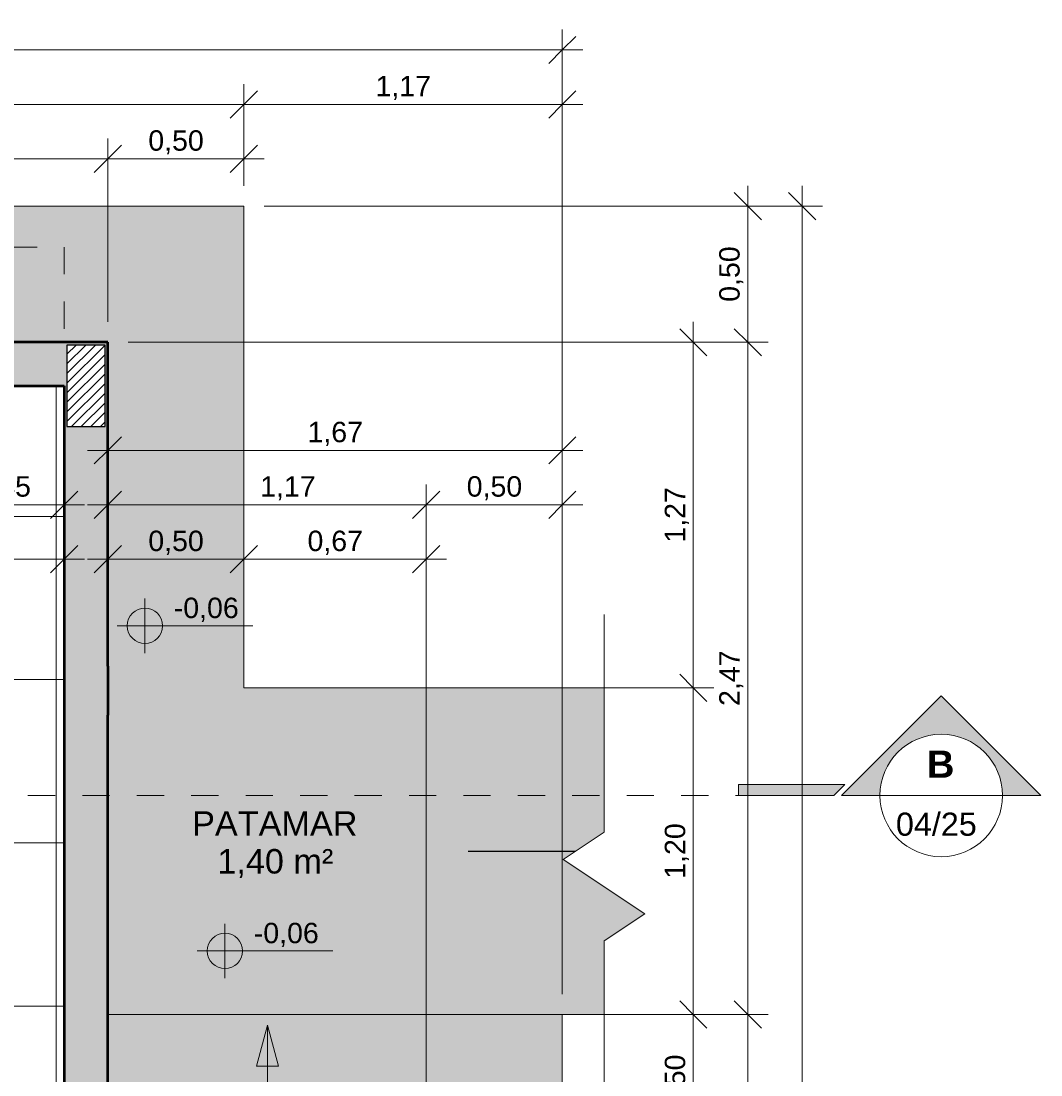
# Model space of a CAD drawing. Header units: metres. Extents: x -10.5 to 2.8, y -19.7 to -9.5.
# Tile 32 of 32: x -1 to 2.8, y -13.9 to -10.1. Entities that reach past the tile are written whole.
import ezdxf

# ---------------------------------------------------------------- set-up
doc = ezdxf.new("R2010")
doc.units = ezdxf.units.M
doc.linetypes.add('Projeção', pattern=[0.003969, 0.002381, -0.001587])
doc.linetypes.add('Traço ponto', pattern=[0.015875, 0.00635, -0.004763, 0, -0.004763])
for name, color, linetype, lineweight in [('A-ANNO-DIMS', 7, 'Continuous', 9), ('A-ANNO-DIMS-50', 7, 'Continuous', 9), ('A-DETL-GENF', 7, 'Continuous', 5), ('A-FLOR', 7, 'Continuous', 5), ('A-FLOR-OVHD', 7, 'Projeção', 5), ('A-FLOR-PATT', 7, 'Continuous', 5), ('A-WALL-PATT', 7, 'Continuous', 5), ('G-ANNO-DIMS', 7, 'Continuous', 9), ('G-ANNO-SYMB', 7, 'Continuous', 9), ('G-ANNO-TEXT', 7, 'Continuous', 9), ('I-WALL', 7, 'Continuous', 5)]:
    doc.layers.add(name, color=color, linetype=linetype, lineweight=lineweight)
doc.layers.add('A-DETL', color=7, linetype='Continuous', lineweight=5, true_color=0x00a600)
doc.styles.add('Arial_1', font='arial.ttf', dxfattribs={"height": 0.085})
doc.styles.add('Arial_3', font='arial.ttf', dxfattribs={"height": 0.075})
doc.styles.add('Arial_5', font='arial.ttf', dxfattribs={"height": 0.09})
doc.styles.add('Arial_B', font='arialbd.ttf', dxfattribs={"height": 0.1})
doc.dimstyles.new('Com_linha__ref__contínua__-_Cor_Vermelha_Arial_1_5mm', dxfattribs={"dimscale": 0.3048, "dimtxt": 0.076519, "dimasz": 0.328084, "dimexe": 0.246063, "dimexo": 0.246063, "dimgap": 0.024606, "dimtad": 1, "dimrnd": 0.01, "dimzin": 0, "dimdsep": 46, "dimtxsty": 'Arial_3', "dimblk1": 'OBLIQUE', "dimblk2": 'OBLIQUE', "dimsah": 1, "dimcen": 0.09, "dimdle": 0.246063, "dimazin": 0, "dimtfac": 1, "dimtdec": 4, "dimtix": 1, "dimtmove": 0, "dimatfit": 3, "dimfxl": 1, "dimtvp": 1, "dimtolj": 1, "dimtzin": 0, "dimarcsym": 2})
doc.dimstyles.new('Com_linha__ref__contínua__-_Cor_Vermelha_Arial_1_5mm_1', dxfattribs={"dimscale": 0.3048, "dimtxt": 0.076519, "dimasz": 0.328084, "dimexe": 0.246063, "dimexo": 0.246063, "dimgap": 0.024606, "dimtad": 1, "dimrnd": 0.01, "dimzin": 0, "dimdsep": 46, "dimtxsty": 'Arial_3', "dimblk1": 'OBLIQUE', "dimblk2": 'OBLIQUE', "dimsah": 1, "dimcen": 0.09, "dimdle": 0.246063, "dimazin": 0, "dimtfac": 1, "dimtdec": 4, "dimtix": 1, "dimtmove": 2, "dimatfit": 3, "dimfxl": 1, "dimtvp": 1, "dimtolj": 1, "dimtzin": 0, "dimarcsym": 2})

# ---------------------------------------------------------------- blocks, each defined once
blk = doc.blocks.new('Linha de interrupção - Linha de interrupção-2104210-NIVEL TERREO')
at = {"layer": 'A-DETL-GENF'}
for p, q in [((0.1, 0.15), (-0.1, -0.15)), ((0.2, 0), (0.1, 0.15)), ((-0.2, 0), (-1.2344, 0)), ((-0.1, -0.15), (-0.2, 0)), ((1, 0), (0.2, 0))]:
    blk.add_line(p, q, dxfattribs=at)
blk = doc.blocks.new('Corte - Extremidade superior do corte - Preenchido-319564-NIVEL TERREO')
at = {"layer": 'G-ANNO-SYMB'}
h = blk.add_hatch(color=256, dxfattribs=at)
edge = h.paths.add_edge_path()
edge.add_line((0.001328, 0), (-0.0015, 0))
edge.add_arc((-0.006, 0), 0.0045, 0, 180)
edge.add_line((-0.0105, 0), (-0.013328, 0))
edge.add_line((-0.013328, 0), (-0.006, 0.007328))
edge.add_line((-0.006, 0.007328), (0.001328, 0))
blk.add_hatch(color=256, dxfattribs=at).paths.add_polyline_path([(0.008894, 0), (0.001894, 0), (0.001094, 0.0008), (0.008894, 0.0008)])
at = {"layer": 'G-ANNO-SYMB', "lineweight": 18}
for p, q in [((-0.006, 0.007328), (-0.013328, 0)), ((-0.006, 0.007328), (-0.013328, 0)), ((-0.006, 0.007328), (0.001328, 0)), ((0.001328, 0), (-0.006, 0.007328)), ((0.008894, 0.0008), (0.001094, 0.0008)), ((0.001094, 0.0008), (0.001894, 0)), ((0.008894, 0), (0.008894, 0.0008)), ((-0.0015, 0), (0.001328, 0)), ((-0.0105, 0), (-0.013328, 0)), ((-0.013328, 0), (-0.0105, 0)), ((-0.0015, 0), (0.001328, 0)), ((0.001894, 0), (0.008894, 0))]:
    blk.add_line(p, q, dxfattribs=at)
for start, end in [(360, 180), (0, 180), (180, 360)]:
    blk.add_arc((-0.006, 0), 0.0045, start, end, dxfattribs=at)
blk = doc.blocks.new('Elevações de ponto - Cota de elevação - planta-402364-NIVEL TERREO')
at = {"layer": 'G-ANNO-DIMS'}
h = blk.add_hatch(color=256, dxfattribs=at)
edge = h.paths.add_edge_path()
edge.add_line((-0.002, 0.0013), (-0.002, 0))
edge.add_line((-0.002, 0), (-0.0033, 0))
edge.add_arc((-0.002, 0), 0.0013, 90, 180, ccw=False)
h = blk.add_hatch(color=256, dxfattribs=at)
edge = h.paths.add_edge_path()
edge.add_arc((-0.002, 0), 0.0013, -90, 0, ccw=False)
edge.add_line((-0.002, -0.0013), (-0.002, 0))
edge.add_line((-0.002, 0), (-0.0007, 0))
for p, q in [((-0.002, -0.002), (-0.002, 0.002)), ((-0.002, 0.0013), (-0.002, 0)), ((-0.00403, 0), (0.005929, 0)), ((-0.002, 0), (-0.0033, 0)), ((-0.002, -0.0013), (-0.002, 0)), ((-0.002, 0), (-0.0007, 0))]:
    blk.add_line(p, q, dxfattribs=at)
blk.add_circle((-0.002, 0), 0.0013, dxfattribs=at)
for start, end in [(360, 90), (180, 270)]:
    blk.add_arc((-0.002, 0), 0.0013, start, end, dxfattribs=at)
blk = doc.blocks.new('DIMBLOCK30-NIVEL TERREO')
at = {"layer": 'A-ANNO-DIMS-50', "color": 242, "true_color": 0xbd2b2e, "transparency": 16777216}
for p, q in [((-7.7037, -10.5609), (-7.7037, -10.4859)), ((-0.6636, -10.5609), (-0.6636, -10.4859)), ((-7.7037, -10.5609), (-7.6537, -10.5109)), ((-0.6636, -10.5609), (-0.6136, -10.5109)), ((-7.7037, -10.5609), (-7.7537, -10.6109)), ((-7.7037, -10.5609), (-0.6636, -10.5609)), ((-7.7037, -10.5609), (-7.7037, -11.16)), ((-0.6636, -10.5609), (-0.7136, -10.6109)), ((-0.6636, -10.5609), (-0.6636, -11.16))]:
    blk.add_line(p, q, dxfattribs=at)
at = {"layer": 'A-ANNO-DIMS-50', "color": 0, "transparency": 16777216, "insert": (-3.8985, -10.456), "char_height": 0.075, "width": 0.242979, "attachment_point": 1, "line_spacing_factor": 0.941778, "style": 'Arial_3'}
blk.add_mtext('7,04', dxfattribs=at)
blk = doc.blocks.new('_Oblique')
at = {"color": 0, "linetype": 'ByBlock', "lineweight": -2}
blk.add_line((-0.5, -0.5), (0.5, 0.5), dxfattribs=at)
blk = doc.blocks.new('DIMBLOCK31-NIVEL TERREO')
at = {"layer": 'A-ANNO-DIMS-50', "color": 242, "true_color": 0xbd2b2e, "transparency": 16777216}
for p, q in [((-0.6636, -10.5609), (-0.6636, -10.4859)), ((-0.1636, -10.5609), (-0.1636, -10.4859)), ((-0.6636, -10.5609), (-0.6136, -10.5109)), ((-0.1636, -10.5609), (-0.1136, -10.5109)), ((-0.6636, -10.5609), (-0.7136, -10.6109)), ((-0.6636, -10.5609), (-0.0886, -10.5609)), ((-0.6636, -10.5609), (-0.6636, -11.16)), ((-0.1636, -10.5609), (-0.2136, -10.6109)), ((-0.1636, -10.5609), (-0.1636, -10.66))]:
    blk.add_line(p, q, dxfattribs=at)
at = {"layer": 'A-ANNO-DIMS-50', "color": 0, "transparency": 16777216, "insert": (-0.5148, -10.456), "char_height": 0.075, "width": 0.242979, "attachment_point": 1, "line_spacing_factor": 0.941778, "style": 'Arial_3'}
blk.add_mtext('0,50', dxfattribs=at)
blk = doc.blocks.new('DIMBLOCK32-NIVEL TERREO')
at = {"layer": 'A-ANNO-DIMS-50', "color": 242, "true_color": 0xbd2b2e, "transparency": 16777216}
for p, q in [((-8.2037, -10.3609), (-8.2037, -10.2859)), ((-0.1636, -10.3609), (-0.1636, -10.2859)), ((-8.2037, -10.3609), (-8.1537, -10.3109)), ((-0.1636, -10.3609), (-0.1136, -10.3109)), ((-8.2787, -10.3609), (-0.0886, -10.3609)), ((-8.2037, -10.3609), (-8.2537, -10.4109)), ((-8.2037, -10.3609), (-8.2037, -10.66)), ((-0.1636, -10.3609), (-0.2136, -10.4109)), ((-0.1636, -10.3609), (-0.1636, -10.66))]:
    blk.add_line(p, q, dxfattribs=at)
at = {"layer": 'A-ANNO-DIMS-50', "color": 0, "transparency": 16777216, "insert": (-3.8881, -10.256), "char_height": 0.075, "width": 0.242979, "attachment_point": 1, "line_spacing_factor": 0.941778, "style": 'Arial_3'}
blk.add_mtext('8,04', dxfattribs=at)
blk = doc.blocks.new('DIMBLOCK44-NIVEL TERREO')
at = {"layer": 'A-ANNO-DIMS-50', "color": 242, "true_color": 0xbd2b2e, "transparency": 16777216}
for p, q in [((1.4879, -11.235), (1.4379, -11.185)), ((1.4879, -11.16), (1.4879, -12.505)), ((1.4879, -11.235), (-0.5886, -11.235)), ((1.4879, -11.235), (1.5379, -11.285)), ((1.4879, -11.235), (1.5629, -11.235)), ((1.4879, -12.505), (1.4379, -12.455)), ((1.4879, -12.505), (1.0628, -12.505)), ((1.4879, -12.505), (1.5379, -12.555)), ((1.4879, -12.505), (1.5629, -12.505))]:
    blk.add_line(p, q, dxfattribs=at)
at = {"layer": 'A-ANNO-DIMS-50', "color": 0, "transparency": 16777216, "insert": (1.383, -11.9713), "char_height": 0.075, "width": 0.242979, "attachment_point": 1, "rotation": 90, "line_spacing_factor": 0.941778, "style": 'Arial_3'}
blk.add_mtext('1,27', dxfattribs=at)
blk = doc.blocks.new('DIMBLOCK45-NIVEL TERREO')
at = {"layer": 'A-ANNO-DIMS-50', "color": 242, "true_color": 0xbd2b2e, "transparency": 16777216}
for p, q in [((1.4879, -12.505), (1.4379, -12.455)), ((1.4879, -12.505), (1.0628, -12.505)), ((1.4879, -12.505), (1.4879, -13.705)), ((1.4879, -12.505), (1.5379, -12.555)), ((1.4879, -12.505), (1.5629, -12.505)), ((1.4879, -13.705), (1.4379, -13.655)), ((1.4879, -13.705), (0.9568, -13.705)), ((1.4879, -13.705), (1.5379, -13.755)), ((1.4879, -13.705), (1.5629, -13.705))]:
    blk.add_line(p, q, dxfattribs=at)
at = {"layer": 'A-ANNO-DIMS-50', "color": 0, "transparency": 16777216, "insert": (1.383, -13.2063), "char_height": 0.075, "width": 0.242979, "attachment_point": 1, "rotation": 90, "line_spacing_factor": 0.941778, "style": 'Arial_3'}
blk.add_mtext('1,20', dxfattribs=at)
blk = doc.blocks.new('DIMBLOCK46-NIVEL TERREO')
at = {"layer": 'A-ANNO-DIMS-50', "color": 242, "true_color": 0xbd2b2e, "transparency": 16777216}
for p, q in [((1.4879, -13.705), (1.4379, -13.655)), ((1.4879, -13.705), (0.9568, -13.705)), ((1.4879, -13.705), (1.4879, -14.2799)), ((1.4879, -13.705), (1.5379, -13.755)), ((1.4879, -13.705), (1.5629, -13.705)), ((1.4879, -14.2049), (1.4379, -14.1549)), ((1.4879, -14.2049), (0.5814, -14.2049)), ((1.4879, -14.2049), (1.5379, -14.2549)), ((1.4879, -14.2049), (1.5629, -14.2049))]:
    blk.add_line(p, q, dxfattribs=at)
at = {"layer": 'A-ANNO-DIMS-50', "color": 0, "transparency": 16777216, "insert": (1.383, -14.0562), "char_height": 0.075, "width": 0.242979, "attachment_point": 1, "rotation": 90, "line_spacing_factor": 0.941778, "style": 'Arial_3'}
blk.add_mtext('0,50', dxfattribs=at)
blk = doc.blocks.new('DIMBLOCK48-NIVEL TERREO')
at = {"layer": 'A-ANNO-DIMS-50', "color": 242, "true_color": 0xbd2b2e, "transparency": 16777216}
for p, q in [((1.6879, -10.735), (1.6379, -10.685)), ((1.6879, -10.66), (1.6879, -11.235)), ((1.6879, -10.735), (-0.0886, -10.735)), ((1.6879, -10.735), (1.7379, -10.785)), ((1.6879, -10.735), (1.7629, -10.735)), ((1.6879, -11.235), (1.6379, -11.185)), ((1.6879, -11.235), (-0.5886, -11.235)), ((1.6879, -11.235), (1.7379, -11.285)), ((1.6879, -11.235), (1.7629, -11.235))]:
    blk.add_line(p, q, dxfattribs=at)
at = {"layer": 'A-ANNO-DIMS-50', "color": 0, "transparency": 16777216, "insert": (1.583, -11.0863), "char_height": 0.075, "width": 0.242979, "attachment_point": 1, "rotation": 90, "line_spacing_factor": 0.941778, "style": 'Arial_3'}
blk.add_mtext('0,50', dxfattribs=at)
blk = doc.blocks.new('DIMBLOCK49-NIVEL TERREO')
at = {"layer": 'A-ANNO-DIMS-50', "color": 242, "true_color": 0xbd2b2e, "transparency": 16777216}
for p, q in [((1.6879, -11.235), (1.6379, -11.185)), ((1.6879, -11.235), (-0.5886, -11.235)), ((1.6879, -11.235), (1.6879, -13.705)), ((1.6879, -11.235), (1.7379, -11.285)), ((1.6879, -11.235), (1.7629, -11.235)), ((1.6879, -13.705), (1.6379, -13.655)), ((1.6879, -13.705), (1.4732, -13.705)), ((1.6879, -13.705), (1.7379, -13.755)), ((1.6879, -13.705), (1.7629, -13.705))]:
    blk.add_line(p, q, dxfattribs=at)
at = {"layer": 'A-ANNO-DIMS-50', "color": 0, "transparency": 16777216, "insert": (1.583, -12.5713), "char_height": 0.075, "width": 0.242979, "attachment_point": 1, "rotation": 90, "line_spacing_factor": 0.941778, "style": 'Arial_3'}
blk.add_mtext('2,47', dxfattribs=at)
blk = doc.blocks.new('DIMBLOCK50-NIVEL TERREO')
at = {"layer": 'A-ANNO-DIMS-50', "color": 242, "true_color": 0xbd2b2e, "transparency": 16777216}
for p, q in [((1.6879, -13.705), (1.6379, -13.655)), ((1.6879, -13.705), (1.4732, -13.705)), ((1.6879, -13.705), (1.6879, -18.15)), ((1.6879, -13.705), (1.7379, -13.755)), ((1.6879, -13.705), (1.7629, -13.705)), ((1.6879, -18.075), (1.6379, -18.025)), ((1.6879, -18.075), (1.0814, -18.075)), ((1.6879, -18.075), (1.7379, -18.125)), ((1.6879, -18.075), (1.7629, -18.075))]:
    blk.add_line(p, q, dxfattribs=at)
at = {"layer": 'A-ANNO-DIMS-50', "color": 0, "transparency": 16777216, "insert": (1.583, -15.9913), "char_height": 0.075, "width": 0.242979, "attachment_point": 1, "rotation": 90, "line_spacing_factor": 0.941778, "style": 'Arial_3'}
blk.add_mtext('4,37', dxfattribs=at)
blk = doc.blocks.new('DIMBLOCK51-NIVEL TERREO')
at = {"layer": 'A-ANNO-DIMS-50', "color": 242, "true_color": 0xbd2b2e, "transparency": 16777216}
for p, q in [((1.8879, -10.735), (1.8379, -10.685)), ((1.8879, -10.66), (1.8879, -18.15)), ((1.8879, -10.735), (-0.0886, -10.735)), ((1.8879, -10.735), (1.9379, -10.785)), ((1.8879, -10.735), (1.9629, -10.735)), ((1.8879, -18.075), (1.8379, -18.025)), ((1.8879, -18.075), (1.0814, -18.075)), ((1.8879, -18.075), (1.9379, -18.125)), ((1.8879, -18.075), (1.9629, -18.075))]:
    blk.add_line(p, q, dxfattribs=at)
at = {"layer": 'A-ANNO-DIMS-50', "color": 0, "transparency": 16777216, "insert": (1.783, -14.5063), "char_height": 0.075, "width": 0.242979, "attachment_point": 1, "rotation": 90, "line_spacing_factor": 0.941778, "style": 'Arial_3'}
blk.add_mtext('7,34', dxfattribs=at)
blk = doc.blocks.new('DIMBLOCK53-NIVEL TERREO')
at = {"layer": 'A-ANNO-DIMS-50', "color": 242, "true_color": 0xbd2b2e, "transparency": 16777216}
for p, q in [((-0.6636, -12.0321), (-0.6636, -11.9571)), ((-0.1636, -12.0321), (-0.1636, -11.9571)), ((-0.6636, -12.0321), (-0.6136, -11.9821)), ((-0.1636, -12.0321), (-0.1136, -11.9821)), ((-0.7386, -12.0321), (-0.1636, -12.0321)), ((-0.6636, -12.0321), (-0.7136, -12.0821)), ((-0.6636, -12.0321), (-0.6636, -12.0364)), ((-0.1636, -12.0321), (-0.2136, -12.0821)), ((-0.1636, -12.0321), (-0.1636, -12.2119))]:
    blk.add_line(p, q, dxfattribs=at)
at = {"layer": 'A-ANNO-DIMS-50', "color": 0, "transparency": 16777216, "insert": (-0.5148, -11.9272), "char_height": 0.075, "width": 0.242979, "attachment_point": 1, "line_spacing_factor": 0.941778, "style": 'Arial_3'}
blk.add_mtext('0,50', dxfattribs=at)
blk = doc.blocks.new('DIMBLOCK54-NIVEL TERREO')
at = {"layer": 'A-ANNO-DIMS-50', "color": 242, "true_color": 0xbd2b2e, "transparency": 16777216}
for p, q in [((-0.1636, -12.0321), (-0.1636, -11.9571)), ((0.5064, -12.0321), (0.5064, -11.9571)), ((-0.1636, -12.0321), (-0.1136, -11.9821)), ((0.5064, -12.0321), (0.5564, -11.9821)), ((-0.1636, -12.0321), (-0.2136, -12.0821)), ((-0.1636, -12.0321), (0.5814, -12.0321)), ((-0.1636, -12.0321), (-0.1636, -12.2119)), ((0.5064, -12.0321), (0.4564, -12.0821)), ((0.5064, -12.0321), (0.5064, -12.43))]:
    blk.add_line(p, q, dxfattribs=at)
at = {"layer": 'A-ANNO-DIMS-50', "color": 0, "transparency": 16777216, "insert": (0.0702, -11.9272), "char_height": 0.075, "width": 0.242979, "attachment_point": 1, "line_spacing_factor": 0.941778, "style": 'Arial_3'}
blk.add_mtext('0,67', dxfattribs=at)
blk = doc.blocks.new('DIMBLOCK55-NIVEL TERREO')
at = {"layer": 'A-ANNO-DIMS-50', "color": 242, "true_color": 0xbd2b2e, "transparency": 16777216}
for p, q in [((-0.6636, -11.8321), (-0.6636, -11.7571)), ((0.5064, -11.8321), (0.5064, -11.7571)), ((-0.6636, -11.8321), (-0.6136, -11.7821)), ((0.5064, -11.8321), (0.5564, -11.7821)), ((-0.7386, -11.8321), (0.5814, -11.8321)), ((-0.6636, -11.8321), (-0.7136, -11.8821)), ((-0.6636, -11.8321), (-0.6636, -11.8364)), ((0.5064, -11.8321), (0.4564, -11.8821)), ((0.5064, -11.8321), (0.5064, -12.43))]:
    blk.add_line(p, q, dxfattribs=at)
at = {"layer": 'A-ANNO-DIMS-50', "color": 0, "transparency": 16777216, "insert": (-0.1039, -11.7272), "char_height": 0.075, "width": 0.242979, "attachment_point": 1, "line_spacing_factor": 0.941778, "style": 'Arial_3'}
blk.add_mtext('1,17', dxfattribs=at)
blk = doc.blocks.new('DIMBLOCK56-NIVEL TERREO')
at = {"layer": 'A-ANNO-DIMS-50', "color": 242, "true_color": 0xbd2b2e, "transparency": 16777216}
for p, q in [((0.5064, -11.8321), (0.5064, -11.7571)), ((1.0064, -11.8321), (1.0064, -11.7571)), ((0.5064, -11.8321), (0.5564, -11.7821)), ((1.0064, -11.8321), (1.0564, -11.7821)), ((0.4314, -11.8321), (1.0814, -11.8321)), ((0.5064, -11.8321), (0.4564, -11.8821)), ((0.5064, -11.8321), (0.5064, -12.5595)), ((1.0064, -11.8321), (0.9564, -11.8821)), ((1.0064, -11.8321), (1.0064, -13.63))]:
    blk.add_line(p, q, dxfattribs=at)
at = {"layer": 'A-ANNO-DIMS-50', "color": 0, "transparency": 16777216, "insert": (0.6552, -11.7272), "char_height": 0.075, "width": 0.242979, "attachment_point": 1, "line_spacing_factor": 0.941778, "style": 'Arial_3'}
blk.add_mtext('0,50', dxfattribs=at)
blk = doc.blocks.new('DIMBLOCK57-NIVEL TERREO')
at = {"layer": 'A-ANNO-DIMS-50', "color": 242, "true_color": 0xbd2b2e, "transparency": 16777216}
for p, q in [((-0.6636, -11.6321), (-0.6636, -11.5571)), ((1.0064, -11.6321), (1.0064, -11.5571)), ((-0.6636, -11.6321), (-0.6136, -11.5821)), ((1.0064, -11.6321), (1.0564, -11.5821)), ((-0.7386, -11.6321), (1.0814, -11.6321)), ((-0.6636, -11.6321), (-0.7136, -11.6821)), ((-0.6636, -11.6321), (-0.6636, -11.6364)), ((1.0064, -11.6321), (0.9564, -11.6821)), ((1.0064, -11.6321), (1.0064, -13.63))]:
    blk.add_line(p, q, dxfattribs=at)
at = {"layer": 'A-ANNO-DIMS-50', "color": 0, "transparency": 16777216, "insert": (0.0702, -11.5272), "char_height": 0.075, "width": 0.242979, "attachment_point": 1, "line_spacing_factor": 0.941778, "style": 'Arial_3'}
blk.add_mtext('1,67', dxfattribs=at)
blk = doc.blocks.new('DIMBLOCK58-NIVEL TERREO')
at = {"layer": 'A-ANNO-DIMS-50', "color": 242, "true_color": 0xbd2b2e, "transparency": 16777216}
for p, q in [((-0.1636, -10.3609), (-0.1636, -10.2859)), ((1.0064, -10.3609), (1.0064, -10.2859)), ((-0.1636, -10.3609), (-0.1136, -10.3109)), ((1.0064, -10.3609), (1.0564, -10.3109)), ((-0.2386, -10.3609), (1.0814, -10.3609)), ((-0.1636, -10.3609), (-0.2136, -10.4109)), ((-0.1636, -10.3609), (-0.1636, -10.66)), ((1.0064, -10.3609), (0.9564, -10.4109)), ((1.0064, -10.3609), (1.0064, -13.63))]:
    blk.add_line(p, q, dxfattribs=at)
at = {"layer": 'A-ANNO-DIMS-50', "color": 0, "transparency": 16777216, "insert": (0.3202, -10.256), "char_height": 0.075, "width": 0.242979, "attachment_point": 1, "line_spacing_factor": 0.941778, "style": 'Arial_3'}
blk.add_mtext('1,17', dxfattribs=at)
blk = doc.blocks.new('DIMBLOCK60-NIVEL TERREO')
at = {"layer": 'A-ANNO-DIMS-50', "color": 242, "true_color": 0xbd2b2e, "transparency": 16777216}
for p, q in [((-8.8336, -10.1609), (-8.8336, -10.0859)), ((1.0064, -10.1609), (1.0064, -10.0859)), ((-8.8336, -10.1609), (-8.7836, -10.1109)), ((1.0064, -10.1609), (1.0564, -10.1109)), ((-8.9086, -10.1609), (1.0814, -10.1609)), ((-8.8336, -10.1609), (-8.8836, -10.2109)), ((-8.8336, -10.1609), (-8.8336, -14.74)), ((1.0064, -10.1609), (0.9564, -10.2109)), ((1.0064, -10.1609), (1.0064, -13.63))]:
    blk.add_line(p, q, dxfattribs=at)
at = {"layer": 'A-ANNO-DIMS-50', "color": 0, "transparency": 16777216, "insert": (-3.8876, -10.056), "char_height": 0.075, "width": 0.242979, "attachment_point": 1, "line_spacing_factor": 0.941778, "style": 'Arial_3'}
blk.add_mtext('9,84', dxfattribs=at)
blk = doc.blocks.new('DIMBLOCK78-NIVEL TERREO')
at = {"layer": 'A-ANNO-DIMS-50', "color": 242, "true_color": 0xbd2b2e, "transparency": 16777216}
for p, q in [((-1.2736, -11.8321), (-1.2736, -11.47)), ((-0.8236, -11.8321), (-0.8236, -11.7571)), ((-1.2736, -11.8321), (-1.2236, -11.7821)), ((-0.8236, -11.8321), (-0.7736, -11.7821)), ((-1.3486, -11.8321), (-0.7486, -11.8321)), ((-1.2736, -11.8321), (-1.3236, -11.8821)), ((-1.2736, -11.8321), (-1.2736, -11.9071)), ((-0.8236, -11.8321), (-0.8736, -11.8821)), ((-0.8236, -11.8321), (-0.8236, -11.8364))]:
    blk.add_line(p, q, dxfattribs=at)
at = {"layer": 'A-ANNO-DIMS-50', "color": 0, "transparency": 16777216, "insert": (-1.1499, -11.7272), "char_height": 0.075, "width": 0.242979, "attachment_point": 1, "line_spacing_factor": 0.941778, "style": 'Arial_3'}
blk.add_mtext('0,45', dxfattribs=at)
blk = doc.blocks.new('DIMBLOCK107-NIVEL TERREO')
at = {"layer": 'A-ANNO-DIMS-50', "color": 242, "true_color": 0xbd2b2e, "transparency": 16777216}
for p, q in [((-3.2237, -12.0321), (-3.2237, -11.9571)), ((-0.8236, -12.0321), (-0.8236, -11.9571)), ((-3.2237, -12.0321), (-3.1737, -11.9821)), ((-0.8236, -12.0321), (-0.7736, -11.9821)), ((-3.2987, -12.0321), (-0.7486, -12.0321)), ((-3.2237, -12.0321), (-3.2737, -12.0821)), ((-3.2237, -12.0321), (-3.2237, -12.0364)), ((-0.8236, -12.0321), (-0.8736, -12.0821)), ((-0.8236, -12.0321), (-0.8236, -12.0364))]:
    blk.add_line(p, q, dxfattribs=at)
at = {"layer": 'A-ANNO-DIMS-50', "color": 0, "transparency": 16777216, "insert": (-2.1249, -11.9272), "char_height": 0.075, "width": 0.242979, "attachment_point": 1, "line_spacing_factor": 0.941778, "style": 'Arial_3'}
blk.add_mtext('2,40', dxfattribs=at)

msp = doc.modelspace()

# ---------------------------------------------------------------- hatches: boundary and pattern name
at = {"layer": 'A-DETL-GENF', "true_color": 0x464646}
h = msp.add_hatch(dxfattribs=at)
h.set_pattern_fill('FP_8', color=49, style=0, pattern_type=2)
h.set_pattern_definition([(45, (0, 0), (-0.01767767, 0.01767767), [])])
h.paths.add_polyline_path([(-3.3031, -18.225), (-3.0637, -18.225), (-3.0637, -18.085), (-3.3637, -18.085), (-3.3637, -18.225), (-3.3132, -18.225)])
h.paths.add_polyline_path([(0.4964, -18.225), (0.4964, -18.085), (0.1964, -18.085), (0.1964, -18.225)])
h.paths.add_polyline_path([(-8.3236, -18.225), (-8.0236, -18.225), (-8.0236, -18.085), (-8.3236, -18.085)])
h.paths.add_polyline_path([(-6.3237, -18.225), (-6.0237, -18.225), (-6.0237, -18.085), (-6.3237, -18.085), (-6.3237, -18.2173)])
h.paths.add_polyline_path([(0.4964, -15.625), (0.4964, -15.325), (0.3564, -15.325), (0.3564, -15.625), (0.3807, -15.625)])
h.paths.add_polyline_path([(-3.3737, -15.465), (-3.0737, -15.465), (-3.0737, -15.325), (-3.3737, -15.325)])
h.paths.add_polyline_path([(-0.8236, -15.465), (-0.6736, -15.465), (-0.6736, -15.325), (-0.9736, -15.325), (-0.9736, -15.465), (-0.8986, -15.465)])
h.paths.add_polyline_path([(-5.2937, -15.465), (-4.9937, -15.4649), (-4.9937, -15.325), (-5.2937, -15.325), (-5.2937, -15.3426)])
h.paths.add_polyline_path([(-6.0237, -15.465), (-6.0237, -15.325), (-6.3237, -15.325), (-6.3237, -15.465), (-6.1703, -15.465)])
h.paths.add_polyline_path([(-8.3236, -15.465), (-8.0236, -15.465), (-8.0236, -15.325), (-8.3236, -15.325)])
h.paths.add_polyline_path([(0.4964, -14.515), (0.4964, -14.215), (0.3564, -14.215), (0.3564, -14.515), (0.4664, -14.515)])
h.paths.add_polyline_path([(-3.2337, -14.2649), (-3.2337, -13.9649), (-3.3737, -13.9649), (-3.3737, -14.2649), (-3.3635, -14.2649)])
h.paths.add_polyline_path([(-5.0636, -14.2649), (-4.9937, -14.2649), (-4.9937, -13.9649), (-5.1337, -13.9649), (-5.1337, -14.2649), (-5.0795, -14.2649)])
h.paths.add_polyline_path([(-0.8136, -11.545), (-0.6736, -11.545), (-0.6736, -11.245), (-0.8136, -11.245), (-0.8136, -11.385)])
h.paths.add_polyline_path([(-3.2337, -11.545), (-3.2337, -11.245), (-3.3737, -11.245), (-3.3737, -11.545)])
h.paths.add_polyline_path([(-7.3937, -11.385), (-7.3937, -11.245), (-7.6937, -11.245), (-7.6936, -11.385), (-7.5156, -11.385)])
h.paths.add_polyline_path([(-5.0636, -11.3849), (-4.8337, -11.3849), (-4.8337, -11.2449), (-5.1337, -11.245), (-5.1337, -11.3849)])
at = {"layer": 'A-DETL-GENF', "true_color": 0xd8d8d8}
msp.add_hatch(color=254, dxfattribs=at).paths.add_polyline_path([(-0.1636, -12.605), (-0.1636, -12.425), (-0.6636, -12.425), (-0.6636, -12.605), (-0.5566, -12.605)])
at = {"layer": 'A-DETL-GENF'}
msp.add_hatch(color=256, dxfattribs=at).paths.add_polyline_path([(0.661, -13.1465), (0.661, -13.0636), (0.5064, -13.105)])
at = {"layer": 'A-FLOR-PATT', "true_color": 0xd8d8d8}
h = msp.add_hatch(color=254, dxfattribs=at)
h.paths.add_polyline_path([(0.5264, -18.075), (1.0064, -18.075), (1.0064, -13.705), (0.5064, -13.705), (0.5064, -16.075), (0.5264, -16.075), (0.5264, -16.175), (0.5464, -16.175), (0.5464, -17.375), (0.5264, -17.375), (0.5264, -17.475), (0.5064, -17.475), (0.5064, -18.075)])
h.paths.add_polyline_path([(-8.452, -17.761), (-8.452, -17.761), (-8.4512, -17.7607)])
h.paths.add_polyline_path([(-8.8336, -18.075), (-8.3336, -18.075), (-8.3336, -17.7839), (-8.3346, -17.7849), (-8.354, -17.7852), (-8.3544, -17.7856), (-8.3924, -17.7859), (-8.3933, -17.7908), (-8.3955, -17.7927), (-8.3997, -17.7933), (-8.4029, -17.7943), (-8.4057, -17.7959), (-8.4096, -17.7984), (-8.4125, -17.7982), (-8.4156, -17.7959), (-8.4189, -17.7942), (-8.422, -17.7933), (-8.4264, -17.7923), (-8.4283, -17.7901), (-8.4288, -17.787), (-8.4294, -17.7856), (-8.4394, -17.7851), (-8.4416, -17.7854), (-8.4447, -17.7875), (-8.4479, -17.7885), (-8.453, -17.7889), (-8.4571, -17.7879), (-8.4624, -17.7837), (-8.4646, -17.7794), (-8.4653, -17.775), (-8.4637, -17.7684), (-8.462, -17.7657), (-8.4585, -17.7628), (-8.4544, -17.7615), (-8.4499, -17.7611), (-8.4447, -17.7624), (-8.4396, -17.765), (-8.4289, -17.7637), (-8.428, -17.7592), (-8.4258, -17.7573), (-8.4222, -17.7567), (-8.4184, -17.7556), (-8.4156, -17.7541), (-8.4117, -17.7516), (-8.4088, -17.7518), (-8.4053, -17.7543), (-8.4024, -17.7558), (-8.3992, -17.7567), (-8.3949, -17.7577), (-8.393, -17.7599), (-8.3924, -17.7637), (-8.3923, -17.7644), (-8.354, -17.7648), (-8.354, -17.7651), (-8.3346, -17.7651), (-8.3336, -17.7661), (-8.3336, -15.315), (-7.7037, -15.315), (-7.7037, -11.235), (-7.1936, -11.235), (-7.1936, -11.215), (-7.0936, -11.215), (-7.0936, -11.195), (-5.5936, -11.195), (-5.5936, -11.215), (-5.4936, -11.215), (-5.4936, -11.235), (-4.6836, -11.235), (-4.6836, -11.215), (-4.5836, -11.215), (-4.5836, -11.195), (-3.7836, -11.195), (-3.7836, -11.215), (-3.6836, -11.215), (-3.6836, -11.235), (-2.8736, -11.235), (-2.8736, -11.215), (-2.7736, -11.215), (-2.7736, -11.195), (-1.2736, -11.195), (-1.2736, -11.215), (-1.1736, -11.215), (-1.1736, -11.235), (-0.6636, -11.235), (-0.6636, -12.425), (-0.1636, -12.425), (-0.1636, -10.735), (-8.2037, -10.735), (-8.2037, -14.815), (-8.8336, -14.815), (-8.8336, -17.8038)])
at = {"layer": 'A-FLOR-PATT', "true_color": 0x787878}
h = msp.add_hatch(dxfattribs=at)
h.set_pattern_fill('FP_7', color=8, style=0, pattern_type=2)
h.set_pattern_definition([(0, (-2.654, -16.075), (0, 0.6), []), (90, (-2.654, -16.075), (-0.6, 4e-17), [])])
h.paths.add_polyline_path([(-3.2137, -18.075), (-3.2137, -17.275), (-3.2337, -17.275), (-3.2337, -16.405), (-2.8637, -16.405), (-2.8637, -18.075), (0.3464, -18.075), (0.3464, -15.475), (-3.3837, -15.475), (-3.3834, -15.235), (-3.2629, -15.235), (-3.2629, -15.255), (-3.2237, -15.255), (-3.2237, -15.315), (-0.8236, -15.315), (-0.8236, -11.395), (-3.2237, -11.395), (-3.2237, -14.375), (-3.2537, -14.375), (-3.2537, -14.395), (-3.3837, -14.395), (-3.3837, -14.275), (-4.9836, -14.275), (-4.9836, -14.395), (-5.1136, -14.395), (-5.1136, -14.375), (-5.1436, -14.375), (-5.1436, -11.395), (-7.5437, -11.395), (-7.5437, -15.315), (-5.1436, -15.315), (-5.1436, -15.255), (-5.1043, -15.255), (-5.1043, -15.235), (-4.9836, -15.235), (-4.9836, -15.475), (-6.0136, -15.475), (-6.0136, -18.075), (-5.2136, -18.075), (-5.2136, -17.575), (-4.0136, -17.575), (-4.0136, -18.075), (-3.2157, -18.075)])
h.paths.add_polyline_path([(-4.6136, -17.7955), (-4.6067, -17.7941), (-4.6036, -17.7928), (-4.5994, -17.7897), (-4.5963, -17.7855), (-4.5943, -17.7807), (-4.5936, -17.7755), (-4.5943, -17.7703), (-4.5963, -17.7655), (-4.5994, -17.7614), (-4.6036, -17.7582), (-4.6099, -17.756), (-4.6136, -17.7555), (-4.6188, -17.7562), (-4.6236, -17.7582), (-4.6277, -17.7614), (-4.6309, -17.7655), (-4.6329, -17.7703), (-4.6336, -17.7755), (-4.6329, -17.7807), (-4.6309, -17.7855), (-4.6277, -17.7897), (-4.6236, -17.7928), (-4.6174, -17.795), (-4.6155, -17.7953)])
h.paths.add_polyline_path([(-2.5041, -15.2918), (-2.5464, -15.2845), (-2.5396, -15.265), (-2.5041, -15.271), (-2.4727, -15.271), (-2.4396, -15.265), (-2.4396, -15.2439), (-2.4496, -15.2439), (-2.4496, -15.2339), (-3.254, -15.2339), (-3.254, -15.1939), (-2.4494, -15.1939), (-2.4494, -15.1839), (-2.4394, -15.1839), (-2.4394, -15.1639), (-2.4726, -15.158), (-2.5062, -15.158), (-2.5394, -15.1639), (-2.5462, -15.1445), (-2.504, -15.1372), (-2.4611, -15.1386), (-2.4194, -15.1486), (-2.4194, -15.1839), (-2.4094, -15.1839), (-2.4094, -15.1939), (-2.3696, -15.1939), (-2.3696, -15.2339), (-2.4096, -15.2339), (-2.4096, -15.2439), (-2.4196, -15.2439), (-2.4196, -15.2803), (-2.4612, -15.2904), (-2.4727, -15.2908)])
h.paths.add_polyline_path([(-5.8632, -15.2918), (-5.906, -15.2904), (-5.9477, -15.2803), (-5.9477, -15.2439), (-5.9577, -15.2439), (-5.9577, -15.2339), (-5.9977, -15.2339), (-5.9977, -15.1939), (-5.9579, -15.1939), (-5.9579, -15.1839), (-5.9479, -15.1839), (-5.9479, -15.1486), (-5.9062, -15.1386), (-5.861, -15.1376), (-5.8211, -15.1445), (-5.8279, -15.1639), (-5.8633, -15.158), (-5.8947, -15.158), (-5.9279, -15.1639), (-5.9279, -15.1839), (-5.9179, -15.1839), (-5.9179, -15.1939), (-5.1133, -15.1939), (-5.1133, -15.2339), (-5.9177, -15.2339), (-5.9177, -15.2439), (-5.9277, -15.2439), (-5.9277, -15.265), (-5.8946, -15.271), (-5.8609, -15.271), (-5.8277, -15.265), (-5.8209, -15.2845), (-5.8609, -15.2914)])
at = {"layer": 'A-FLOR-PATT', "true_color": 0xd8d8d8}
for points in [[(-0.6636, -13.705), (0.5064, -13.705), (0.5064, -12.505), (-0.1636, -12.505), (-0.1636, -12.605), (-0.6636, -12.605)], [(0.5064, -14.2049), (0.5064, -13.705), (-0.6636, -13.705), (-0.6636, -14.2049), (0.4964, -14.2049)]]:
    msp.add_hatch(color=254, dxfattribs=at).paths.add_polyline_path(points)
h = msp.add_hatch(color=254, dxfattribs=at)
h.paths.add_polyline_path([(0.5064, -13.105), (0.661, -13.0636), (0.661, -13.1465)])
h.paths.add_polyline_path([(0.5064, -13.705), (1.1599, -13.705), (1.1599, -13.435), (1.3099, -13.335), (1.0099, -13.135), (1.1599, -13.035), (1.1599, -12.505), (0.5064, -12.505), (0.5064, -13.3069)])
at = {"layer": 'A-WALL-PATT', "true_color": 0x808080}
h = msp.add_hatch(color=8, dxfattribs=at)
h.paths.add_polyline_path([(-0.8236, -11.395), (-0.8236, -11.235), (-1.2736, -11.235), (-1.2736, -11.395)])
h.paths.add_polyline_path([(-2.7736, -11.395), (-2.7736, -11.235), (-3.1205, -11.235), (-3.1205, -11.395), (-3.051, -11.395)])
h = msp.add_hatch(color=8, dxfattribs=at)
h.paths.add_polyline_path([(-0.7436, -15.315), (-0.6636, -15.315), (-0.6636, -11.235), (-0.8236, -11.235), (-0.8236, -15.315)])
h.paths.add_polyline_path([(-0.6736, -11.545), (-0.8136, -11.545), (-0.8136, -11.245), (-0.6736, -11.245), (-0.6736, -11.3796)])
at = {"layer": 'G-ANNO-DIMS'}
msp.add_hatch(color=256, dxfattribs=at).paths.add_polyline_path([(-0.0764, -13.7448), (-0.1166, -13.8948), (-0.0362, -13.8948)])

# ---------------------------------------------------------------- linework, layer by layer
at = {"layer": 'A-DETL', "color": 7, "lineweight": 25}
for p, q in [((-0.6736, -11.245), (-0.8136, -11.245)), ((-0.8136, -11.245), (-0.8136, -11.545)), ((-0.6736, -11.545), (-0.6736, -11.245)), ((-0.8136, -11.545), (-0.6736, -11.545)), ((0.661, -13.105), (1.0549, -13.105))]:
    msp.add_line(p, q, dxfattribs=at)
at = {"layer": 'A-DETL', "color": 7, "lineweight": 50}
msp.add_line((-0.6636, -12.425), (-0.6636, -12.605), dxfattribs=at)
at = {"layer": 'A-DETL', "color": 7}
msp.add_line((-0.1636, -12.505), (-0.1636, -12.425), dxfattribs=at)
at = {"layer": 'A-FLOR'}
for p, q in [((-0.1636, -10.735), (-8.2037, -10.735)), ((-0.1636, -12.425), (-0.1636, -10.735)), ((1.1599, -12.505), (-0.1636, -12.505)), ((0.5064, -14.2049), (0.5064, -12.505)), ((-0.6636, -13.705), (1.1599, -13.705)), ((1.0064, -18.075), (1.0064, -13.705))]:
    msp.add_line(p, q, dxfattribs=at)
at = {"layer": 'A-FLOR-OVHD'}
for p, q in [((-3.2237, -10.885), (-0.8236, -10.885)), ((-0.8236, -10.885), (-0.8236, -11.235))]:
    msp.add_line(p, q, dxfattribs=at)
at = {"layer": 'G-ANNO-DIMS'}
for p, q in [((-0.0764, -13.7448), (-0.1166, -13.8948)), ((-0.0362, -13.8948), (-0.0764, -13.7448)), ((-0.0764, -14.1864), (-0.0764, -13.7448)), ((-0.1166, -13.8948), (-0.0362, -13.8948))]:
    msp.add_line(p, q, dxfattribs=at)
at = {"layer": 'G-ANNO-SYMB', "linetype": 'Traço ponto', "lineweight": 18}
msp.add_line((-0.9568, -12.9003), (2.0987, -12.9003), dxfattribs=at)
at = {"layer": 'G-ANNO-SYMB', "lineweight": 18}
msp.add_line((2.1737, -12.9003), (2.6237, -12.9003), dxfattribs=at)
at = {"layer": 'I-WALL', "lineweight": 50}
for p, q in [((-0.6636, -11.235), (-1.2736, -11.235)), ((-0.6636, -12.425), (-0.6636, -11.235)), ((-1.2736, -11.395), (-0.8236, -11.395)), ((-0.8236, -11.395), (-0.8236, -15.315)), ((-0.6636, -15.315), (-0.6636, -12.605))]:
    msp.add_line(p, q, dxfattribs=at)

# ---------------------------------------------------------------- block references
at = {"layer": 'A-DETL-GENF', "rotation": 89.9999999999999}
msp.add_blockref('Linha de interrupção - Linha de interrupção-2104210-NIVEL TERREO', (1.1599, -13.235), dxfattribs=at)
at = {"layer": 'G-ANNO-DIMS', "xscale": 49.99999999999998, "yscale": 49.99999999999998, "zscale": 49.99999999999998}
for p in [(-0.4272, -12.2768), (-0.1331, -13.4716)]:
    msp.add_blockref('Elevações de ponto - Cota de elevação - planta-402364-NIVEL TERREO', p, dxfattribs=at)
at = {"layer": 'G-ANNO-SYMB', "lineweight": 18, "extrusion": (0, 0, -1), "xscale": 49.99999999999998, "yscale": 49.99999999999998, "zscale": 49.99999999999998}
msp.add_blockref('Corte - Extremidade superior do corte - Preenchido-319564-NIVEL TERREO', (-2.0987, -12.9003), dxfattribs=at)

# ---------------------------------------------------------------- texts
at = {"layer": 'G-ANNO-DIMS', "lineweight": 18, "char_height": 0.075, "width": 0.285563, "attachment_point": 1, "line_spacing_factor": 0.941778, "style": 'Arial_3'}
for insert in [(-0.4212, -12.1734), (-0.1271, -13.3682)]:
    msp.add_mtext('-0,06', dxfattribs=dict(at, insert=insert))
at = {"layer": 'G-ANNO-SYMB', "attachment_point": 1}
for s, insert, char_height, width, style in [('\\fArial|b1|i0|c0|p34|;B', (2.3463, -12.7352), 0.1, 0.124262, 'Arial_B'), ('04/25', (2.2323, -12.9633), 0.085, 0.376793, 'Arial_1')]:
    msp.add_mtext(s, dxfattribs=dict(at, insert=insert, char_height=char_height, width=width, style=style))
at = {"layer": 'G-ANNO-TEXT', "char_height": 0.09, "attachment_point": 1, "style": 'Arial_5'}
for s, insert, width in [('PATAMAR', (-0.3538, -12.9582), 0.725527), ('1,40 m²', (-0.2612, -13.0971), 0.505063)]:
    msp.add_mtext(s, dxfattribs=dict(at, insert=insert, width=width))

# ---------------------------------------------------------------- dimensions: what is measured, and where the dimension line sits
at = {"layer": 'A-ANNO-DIMS', "color": 242, "true_color": 0xbd2b2e}
for base, p1, p2, override, picture, middle in [((1.0064, -10.1609), (-8.8336, -14.815), (1.0064, -13.705), {"dimpost": '<>', "dimfxl": 9.902409}, 'DIMBLOCK60-NIVEL TERREO', (-3.7661, -10.106)), ((-0.1636, -10.3609), (-8.2037, -10.735), (-0.1636, -10.735), {"dimpost": '<>', "dimfxl": 8.0401}, 'DIMBLOCK32-NIVEL TERREO', (-3.7666, -10.306)), ((-0.6636, -10.5609), (-7.7037, -11.235), (-0.6636, -11.235), {"dimpost": '<>', "dimfxl": 7.0401}, 'DIMBLOCK30-NIVEL TERREO', (-3.777, -10.506)), ((0.5064, -11.8321), (-0.6636, -11.7614), (0.5064, -12.505), {"dimpost": '<>', "dimfxl": 1.386328}, 'DIMBLOCK55-NIVEL TERREO', (0.0175, -11.7772))]:
    dim = msp.add_linear_dim(base=base, p1=p1, p2=p2, dimstyle='Com_linha__ref__contínua__-_Cor_Vermelha_Arial_1_5mm_1', override=override, dxfattribs=at)
    dim.commit()
    dim.dimension.update_dxf_attribs({"geometry": picture, "text_midpoint": middle, "dimtype": 160})
for base, p1, p2, override, picture, middle in [((1.0064, -10.3609), (-0.1636, -10.735), (1.0064, -13.705), {"dimpost": '<>', "dimfxl": 3.192147}, 'DIMBLOCK58-NIVEL TERREO', (0.4214, -10.3157)), ((-0.1636, -10.5609), (-0.6636, -11.235), (-0.1636, -10.735), {"dimpost": '<>', "dimfxl": 0.707107}, 'DIMBLOCK31-NIVEL TERREO', (-0.4136, -10.5151)), ((-0.8236, -11.8321), (-1.2736, -11.395), (-0.8236, -11.7614), {"dimpost": '<>', "dimfxl": 0.580312}, 'DIMBLOCK78-NIVEL TERREO', (-1.0486, -11.7863)), ((1.0064, -11.6321), (-0.6636, -11.5614), (1.0064, -13.705), {"dimpost": '<>', "dimfxl": 2.717372}, 'DIMBLOCK57-NIVEL TERREO', (0.1714, -11.5863)), ((1.0064, -11.8321), (0.5064, -12.6345), (1.0064, -13.705), {"dimpost": '<>', "dimfxl": 1.181533}, 'DIMBLOCK56-NIVEL TERREO', (0.7564, -11.7863)), ((-0.8236, -12.0321), (-3.2237, -11.9614), (-0.8236, -11.9614), {"dimpost": '<>', "dimfxl": 2.4001}, 'DIMBLOCK107-NIVEL TERREO', (-2.0236, -11.9863)), ((-0.1636, -12.0321), (-0.6636, -11.9614), (-0.1636, -12.1369), {"dimpost": '<>', "dimfxl": 0.529901}, 'DIMBLOCK53-NIVEL TERREO', (-0.4136, -11.9863)), ((0.5064, -12.0321), (-0.1636, -12.1369), (0.5064, -12.505), {"dimpost": '<>', "dimfxl": 0.764488}, 'DIMBLOCK54-NIVEL TERREO', (0.1714, -11.9863))]:
    dim = msp.add_linear_dim(base=base, p1=p1, p2=p2, dimstyle='Com_linha__ref__contínua__-_Cor_Vermelha_Arial_1_5mm', override=override, dxfattribs=at)
    dim.commit()
    dim.dimension.update_dxf_attribs({"geometry": picture, "text_midpoint": middle})
for base, p1, p2, override, picture, middle in [((1.6879, -11.235), (-0.1636, -10.735), (-0.6636, -11.235), {"dimpost": '<>', "dimfxl": 0.707107}, 'DIMBLOCK48-NIVEL TERREO', (1.6421, -10.985)), ((1.8879, -18.075), (-0.1636, -10.735), (1.0064, -18.075), {"dimpost": '<>', "dimfxl": 7.432664}, 'DIMBLOCK51-NIVEL TERREO', (1.8421, -14.405)), ((1.4879, -12.505), (-0.6636, -11.235), (1.1378, -12.505), {"dimpost": '<>', "dimfxl": 2.204026}, 'DIMBLOCK44-NIVEL TERREO', (1.4427, -11.87)), ((1.6879, -13.705), (-0.6636, -11.235), (1.5482, -13.705), {"dimpost": '<>', "dimfxl": 3.315557}, 'DIMBLOCK49-NIVEL TERREO', (1.6427, -12.47)), ((1.4879, -13.705), (1.1378, -12.505), (1.0318, -13.705), {"dimpost": '<>', "dimfxl": 1.204672}, 'DIMBLOCK45-NIVEL TERREO', (1.4421, -13.105)), ((1.4879, -14.2049), (1.0318, -13.705), (0.5064, -14.2049), {"dimpost": '<>', "dimfxl": 0.725182}, 'DIMBLOCK46-NIVEL TERREO', (1.4421, -13.955)), ((1.6879, -18.075), (1.5482, -13.705), (1.0064, -18.075), {"dimpost": '<>', "dimfxl": 4.403457}, 'DIMBLOCK50-NIVEL TERREO', (1.6421, -15.89))]:
    dim = msp.add_linear_dim(base=base, p1=p1, p2=p2, angle=90, dimstyle='Com_linha__ref__contínua__-_Cor_Vermelha_Arial_1_5mm', override=override, dxfattribs=at)
    dim.commit()
    dim.dimension.update_dxf_attribs({"geometry": picture, "text_midpoint": middle})

doc.saveas('drawing.dxf')
